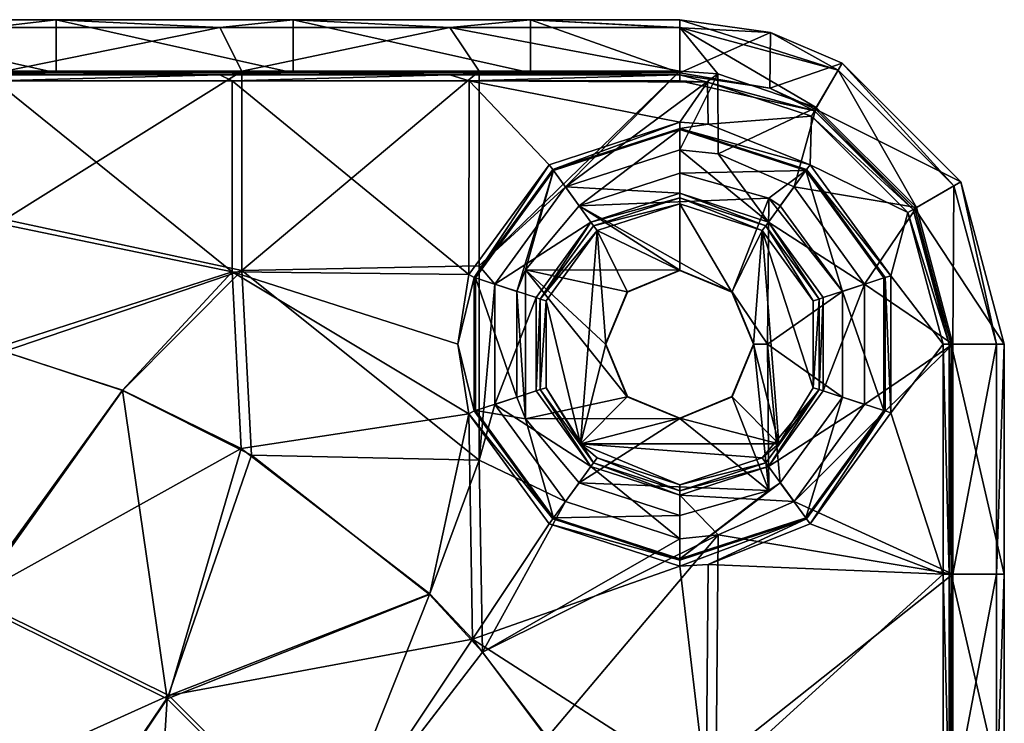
# Model space of a CAD drawing. Extents: x -85 to 85, y -85 to 85.
# Tile 14 of 14: x 52 to 85, y 61 to 85. Entities that reach past the tile are written whole.
import ezdxf

# ---------------------------------------------------------------- set-up
doc = ezdxf.new("R2010")
doc.units = 0
doc.header["$LTSCALE"] = 159.143519
for name, color, linetype in [('1', 7, 'CONTINUOUS'), ('103', 7, 'CONTINUOUS'), ('104', 7, 'CONTINUOUS'), ('109', 7, 'CONTINUOUS'), ('111', 7, 'CONTINUOUS'), ('112', 7, 'CONTINUOUS'), ('117', 7, 'CONTINUOUS'), ('119', 7, 'CONTINUOUS'), ('120', 7, 'CONTINUOUS'), ('121', 7, 'CONTINUOUS'), ('127', 7, 'CONTINUOUS'), ('128', 7, 'CONTINUOUS'), ('129', 7, 'CONTINUOUS'), ('13', 7, 'CONTINUOUS'), ('15', 7, 'CONTINUOUS'), ('2', 7, 'CONTINUOUS'), ('3', 7, 'CONTINUOUS'), ('49', 7, 'CONTINUOUS'), ('5', 7, 'CONTINUOUS'), ('50', 7, 'CONTINUOUS'), ('58', 7, 'CONTINUOUS'), ('61', 7, 'CONTINUOUS'), ('64', 7, 'CONTINUOUS'), ('67', 7, 'CONTINUOUS'), ('75', 7, 'CONTINUOUS'), ('76', 7, 'CONTINUOUS'), ('85', 7, 'CONTINUOUS'), ('86', 7, 'CONTINUOUS'), ('93', 7, 'CONTINUOUS'), ('94', 7, 'CONTINUOUS'), ('97', 7, 'CONTINUOUS'), ('98', 7, 'CONTINUOUS')]:
    doc.layers.add(name, color=color, linetype=linetype)

msp = doc.modelspace()

# ---------------------------------------------------------------- linework, layer by layer
at = {"layer": '1', "color": 7, "linetype": 'CONTINUOUS'}
for points in [[(52.873, 85), (52.873, 83.2), (44.839, 85), (52.873, 85)], [(44.839, 85), (52.873, 83.2), (44.839, 83.2), (44.839, 85)], [(60.907, 85), (60.907, 83.2), (52.873, 85), (60.907, 85)], [(52.873, 85), (60.907, 83.2), (52.873, 83.2), (52.873, 85)], [(68.94, 85), (68.94, 83.2), (60.907, 85), (68.94, 85)], [(60.907, 85), (68.94, 83.2), (60.907, 83.2), (60.907, 85)], [(74, 85), (77.074, 84.562), (68.94, 85), (74, 85)], [(68.94, 85), (77.074, 84.562), (74, 83.2), (68.94, 85)], [(68.94, 83.2), (68.94, 85), (74, 83.2), (68.94, 83.2)], [(77.074, 84.562), (77.055, 82.678), (74, 83.2), (77.074, 84.562)], [(77.074, 84.562), (79.501, 83.526), (77.055, 82.678), (77.074, 84.562)], [(77.055, 82.678), (79.501, 83.526), (78.601, 81.967), (77.055, 82.678)], [(79.501, 83.526), (83.526, 79.501), (78.601, 81.967), (79.501, 83.526)], [(78.601, 81.967), (83.526, 79.501), (81.967, 78.601), (78.601, 81.967)], [(70.59, 78.692), (74, 79.8), (77.022, 78.951), (70.59, 78.692)], [(83.526, 79.501), (85, 74), (81.967, 78.601), (83.526, 79.501)], [(75.779, 75.781), (70.59, 78.692), (77.022, 78.951), (75.779, 75.781)], [(76.974, 74), (75.779, 75.781), (77.022, 78.951), (76.974, 74)], [(76.974, 74), (77.022, 78.951), (79.516, 75.792), (76.974, 74)], [(77.022, 78.951), (77.41, 78.692), (79.516, 75.792), (77.022, 78.951)], [(70.59, 78.692), (74, 76.517), (68.778, 76.524), (70.59, 78.692)], [(75.779, 75.781), (74, 76.517), (70.59, 78.692), (75.779, 75.781)], [(81.967, 78.601), (85, 74), (83.2, 74), (81.967, 78.601)], [(68.778, 76.524), (68.778, 71.476), (68.484, 75.792), (68.778, 76.524)], [(71.483, 74), (72.221, 72.219), (68.778, 76.524), (71.483, 74)], [(68.778, 76.524), (72.221, 72.219), (68.778, 71.476), (68.778, 76.524)], [(72.221, 75.781), (71.483, 74), (68.778, 76.524), (72.221, 75.781)], [(74, 76.517), (72.221, 75.781), (68.778, 76.524), (74, 76.517)], [(68.778, 71.476), (68.484, 72.208), (68.484, 75.792), (68.778, 71.476)], [(76.517, 74), (75.779, 75.781), (76.974, 74), (76.517, 74)], [(79.516, 72.208), (76.974, 74), (79.516, 75.792), (79.516, 72.208)], [(75.779, 72.219), (76.517, 74), (77.022, 69.049), (75.779, 72.219)], [(77.022, 69.049), (76.517, 74), (76.974, 74), (77.022, 69.049)], [(77.022, 69.049), (76.974, 74), (77.41, 69.308), (77.022, 69.049)], [(77.41, 69.308), (76.974, 74), (79.516, 72.208), (77.41, 69.308)], [(85, 74), (85, 66.211), (83.2, 74), (85, 74)], [(83.2, 74), (85, 66.211), (83.2, 66.211), (83.2, 74)], [(72.221, 72.219), (74, 71.483), (68.778, 71.476), (72.221, 72.219)], [(74, 71.483), (75.779, 72.219), (77.022, 69.049), (74, 71.483)], [(68.778, 71.476), (74, 71.483), (70.59, 69.308), (68.778, 71.476)], [(70.59, 69.308), (74, 71.483), (77.022, 69.049), (70.59, 69.308)], [(74, 68.2), (70.59, 69.308), (77.022, 69.049), (74, 68.2)], [(85, 66.211), (85, 58.421), (83.2, 66.211), (85, 66.211)], [(83.2, 66.211), (85, 58.421), (83.2, 58.421), (83.2, 66.211)]]:
    msp.add_3dface(points, dxfattribs=at)
at = {"layer": '103', "color": 7, "linetype": 'CONTINUOUS'}
for points in [[(85, 66.211), (85, 74), (84.733, 66.211, 5.102), (85, 66.211)], [(84.733, 66.211, 5.102), (85, 74), (84.733, 74, 5.102), (84.733, 66.211, 5.102)], [(85, 58.421), (85, 66.211), (84.733, 58.421, 5.102), (85, 58.421)], [(84.733, 58.421, 5.102), (85, 66.211), (84.733, 66.211, 5.102), (84.733, 58.421, 5.102)]]:
    msp.add_3dface(points, dxfattribs=at)
at = {"layer": '104', "color": 7, "linetype": 'CONTINUOUS'}
for points in [[(52.873, 85), (44.839, 85), (50.632, 84.733, 5.102), (52.873, 85)], [(58.421, 84.733, 5.102), (52.873, 85), (50.632, 84.733, 5.102), (58.421, 84.733, 5.102)], [(60.907, 85), (52.873, 85), (58.421, 84.733, 5.102), (60.907, 85)], [(66.211, 84.733, 5.102), (60.907, 85), (58.421, 84.733, 5.102), (66.211, 84.733, 5.102)], [(68.94, 85), (60.907, 85), (66.211, 84.733, 5.102), (68.94, 85)], [(74, 84.733, 5.102), (68.94, 85), (66.211, 84.733, 5.102), (74, 84.733, 5.102)], [(74, 85), (68.94, 85), (74, 84.733, 5.102), (74, 85)]]:
    msp.add_3dface(points, dxfattribs=at)
at = {"layer": '109', "color": 7, "linetype": 'CONTINUOUS'}
for points in [[(77.074, 84.562), (74, 85), (79.366, 83.295, 5.102), (77.074, 84.562)], [(74, 85), (74, 84.733, 5.102), (79.366, 83.295, 5.102), (74, 85)], [(79.501, 83.526), (77.074, 84.562), (79.366, 83.295, 5.102), (79.501, 83.526)], [(83.295, 79.366, 5.102), (79.501, 83.526), (79.366, 83.295, 5.102), (83.295, 79.366, 5.102)], [(83.526, 79.501), (79.501, 83.526), (83.295, 79.366, 5.102), (83.526, 79.501)], [(84.733, 74, 5.102), (83.526, 79.501), (83.295, 79.366, 5.102), (84.733, 74, 5.102)], [(85, 74), (83.526, 79.501), (84.733, 74, 5.102), (85, 74)]]:
    msp.add_3dface(points, dxfattribs=at)
at = {"layer": '111', "color": 7, "linetype": 'CONTINUOUS'}
for points in [[(83.2, 74), (83.2, 66.211), (83.132, 74, 3.9), (83.2, 74)], [(83.132, 74, 3.9), (83.2, 66.211), (83.132, 66.211, 3.9), (83.132, 74, 3.9)], [(83.2, 66.211), (83.2, 58.421), (83.132, 66.211, 3.9), (83.2, 66.211)], [(83.132, 66.211, 3.9), (83.2, 58.421), (83.132, 58.421, 3.9), (83.132, 66.211, 3.9)]]:
    msp.add_3dface(points, dxfattribs=at)
at = {"layer": '112', "color": 7, "linetype": 'CONTINUOUS'}
for points in [[(44.839, 83.2), (52.873, 83.2), (50.632, 83.132, 3.9), (44.839, 83.2)], [(50.632, 83.132, 3.9), (52.873, 83.2), (58.421, 83.132, 3.9), (50.632, 83.132, 3.9)], [(52.873, 83.2), (60.907, 83.2), (58.421, 83.132, 3.9), (52.873, 83.2)], [(58.421, 83.132, 3.9), (60.907, 83.2), (66.211, 83.132, 3.9), (58.421, 83.132, 3.9)], [(60.907, 83.2), (68.94, 83.2), (66.211, 83.132, 3.9), (60.907, 83.2)], [(68.94, 83.2), (74, 83.2), (66.211, 83.132, 3.9), (68.94, 83.2)], [(74, 83.2), (74, 83.132, 3.9), (66.211, 83.132, 3.9), (74, 83.2)]]:
    msp.add_3dface(points, dxfattribs=at)
at = {"layer": '117', "color": 7, "linetype": 'CONTINUOUS'}
for points in [[(74, 83.2), (77.055, 82.678), (74, 83.132, 3.9), (74, 83.2)], [(74, 83.132, 3.9), (77.055, 82.678), (78.566, 81.908, 3.9), (74, 83.132, 3.9)], [(77.055, 82.678), (78.601, 81.967), (78.566, 81.908, 3.9), (77.055, 82.678)], [(78.601, 81.967), (81.967, 78.601), (78.566, 81.908, 3.9), (78.601, 81.967)], [(78.566, 81.908, 3.9), (81.967, 78.601), (81.908, 78.566, 3.9), (78.566, 81.908, 3.9)], [(81.967, 78.601), (83.2, 74), (81.908, 78.566, 3.9), (81.967, 78.601)], [(83.2, 74), (83.132, 74, 3.9), (81.908, 78.566, 3.9), (83.2, 74)]]:
    msp.add_3dface(points, dxfattribs=at)
at = {"layer": '119', "color": 7, "linetype": 'CONTINUOUS'}
for points in [[(51.132, 83.259, 6.5), (58.421, 84.733, 5.102), (50.632, 84.733, 5.102), (51.132, 83.259, 6.5)], [(51.132, 83.259, 6.5), (59.166, 83.259, 6.5), (58.421, 84.733, 5.102), (51.132, 83.259, 6.5)], [(59.166, 83.259, 6.5), (66.211, 84.733, 5.102), (58.421, 84.733, 5.102), (59.166, 83.259, 6.5)], [(59.166, 83.259, 6.5), (67.2, 83.259, 6.5), (66.211, 84.733, 5.102), (59.166, 83.259, 6.5)], [(67.2, 83.259, 6.5), (74, 83.259, 6.5), (66.211, 84.733, 5.102), (67.2, 83.259, 6.5)], [(74, 83.259, 6.5), (74, 84.733, 5.102), (66.211, 84.733, 5.102), (74, 83.259, 6.5)]]:
    msp.add_3dface(points, dxfattribs=at)
at = {"layer": '120', "color": 7, "linetype": 'CONTINUOUS'}
for points in [[(74, 83.259, 6.5), (75.288, 83.169, 6.5), (74, 84.733, 5.102), (74, 83.259, 6.5)], [(75.288, 83.169, 6.5), (78.63, 82.019, 6.5), (74, 84.733, 5.102), (75.288, 83.169, 6.5)], [(74, 84.733, 5.102), (78.63, 82.019, 6.5), (79.366, 83.295, 5.102), (74, 84.733, 5.102)], [(78.63, 82.019, 6.5), (82.019, 78.63, 6.5), (79.366, 83.295, 5.102), (78.63, 82.019, 6.5)], [(82.019, 78.63, 6.5), (83.295, 79.366, 5.102), (79.366, 83.295, 5.102), (82.019, 78.63, 6.5)], [(82.019, 78.63, 6.5), (83.259, 74, 6.5), (83.295, 79.366, 5.102), (82.019, 78.63, 6.5)], [(83.259, 74, 6.5), (84.733, 74, 5.102), (83.295, 79.366, 5.102), (83.259, 74, 6.5)]]:
    msp.add_3dface(points, dxfattribs=at)
at = {"layer": '121', "color": 7, "linetype": 'CONTINUOUS'}
for points in [[(83.259, 74, 6.5), (83.259, 66.211, 6.5), (84.733, 74, 5.102), (83.259, 74, 6.5)], [(83.259, 66.211, 6.5), (84.733, 66.211, 5.102), (84.733, 74, 5.102), (83.259, 66.211, 6.5)], [(83.259, 66.211, 6.5), (83.259, 58.421, 6.5), (84.733, 66.211, 5.102), (83.259, 66.211, 6.5)], [(83.259, 58.421, 6.5), (84.733, 58.421, 5.102), (84.733, 66.211, 5.102), (83.259, 58.421, 6.5)]]:
    msp.add_3dface(points, dxfattribs=at)
at = {"layer": '127', "color": 7, "linetype": 'CONTINUOUS'}
for points in [[(50.801, 82.928, 4.1), (50.632, 83.132, 3.9), (58.421, 83.132, 3.9), (50.801, 82.928, 4.1)], [(58.835, 82.928, 4.1), (50.801, 82.928, 4.1), (58.421, 83.132, 3.9), (58.835, 82.928, 4.1)], [(58.835, 82.928, 4.1), (58.421, 83.132, 3.9), (66.211, 83.132, 3.9), (58.835, 82.928, 4.1)], [(66.869, 82.928, 4.1), (58.835, 82.928, 4.1), (66.211, 83.132, 3.9), (66.869, 82.928, 4.1)], [(74, 83.132, 3.9), (66.869, 82.928, 4.1), (66.211, 83.132, 3.9), (74, 83.132, 3.9)], [(74, 82.928, 4.1), (66.869, 82.928, 4.1), (74, 83.132, 3.9), (74, 82.928, 4.1)]]:
    msp.add_3dface(points, dxfattribs=at)
at = {"layer": '128', "color": 7, "linetype": 'CONTINUOUS'}
for points in [[(74, 82.928, 4.1), (74, 83.132, 3.9), (78.566, 81.908, 3.9), (74, 82.928, 4.1)], [(74.944, 82.878, 4.1), (74, 82.928, 4.1), (78.566, 81.908, 3.9), (74.944, 82.878, 4.1)], [(78.464, 81.732, 4.1), (74.944, 82.878, 4.1), (78.566, 81.908, 3.9), (78.464, 81.732, 4.1)], [(78.464, 81.732, 4.1), (78.566, 81.908, 3.9), (81.908, 78.566, 3.9), (78.464, 81.732, 4.1)], [(81.732, 78.464, 4.1), (78.464, 81.732, 4.1), (81.908, 78.566, 3.9), (81.732, 78.464, 4.1)], [(83.132, 74, 3.9), (81.732, 78.464, 4.1), (81.908, 78.566, 3.9), (83.132, 74, 3.9)], [(82.928, 74, 4.1), (81.732, 78.464, 4.1), (83.132, 74, 3.9), (82.928, 74, 4.1)]]:
    msp.add_3dface(points, dxfattribs=at)
at = {"layer": '129', "color": 7, "linetype": 'CONTINUOUS'}
for points in [[(82.928, 66.211, 4.1), (82.928, 74, 4.1), (83.132, 66.211, 3.9), (82.928, 66.211, 4.1)], [(82.928, 74, 4.1), (83.132, 74, 3.9), (83.132, 66.211, 3.9), (82.928, 74, 4.1)], [(82.928, 58.421, 4.1), (82.928, 66.211, 4.1), (83.132, 58.421, 3.9), (82.928, 58.421, 4.1)], [(82.928, 66.211, 4.1), (83.132, 66.211, 3.9), (83.132, 58.421, 3.9), (82.928, 66.211, 4.1)]]:
    msp.add_3dface(points, dxfattribs=at)
at = {"layer": '13', "color": 7, "linetype": 'CONTINUOUS'}
for points in [[(50.801, 78.111, 4.1), (50.801, 82.928, 4.1), (58.835, 76.457, 4.1), (50.801, 78.111, 4.1)], [(50.801, 82.928, 4.1), (58.835, 82.928, 4.1), (58.835, 76.457, 4.1), (50.801, 82.928, 4.1)], [(66.869, 82.928, 4.1), (66.859, 76.361, 4.1), (58.835, 82.928, 4.1), (66.869, 82.928, 4.1)], [(58.835, 82.928, 4.1), (66.859, 76.361, 4.1), (58.835, 76.457, 4.1), (58.835, 82.928, 4.1)], [(66.859, 76.361, 4.1), (66.869, 82.928, 4.1), (69.579, 80.085, 4.1), (66.859, 76.361, 4.1)], [(74, 81.522, 4.1), (66.869, 82.928, 4.1), (74.944, 82.878, 4.1), (74, 81.522, 4.1)], [(66.869, 82.928, 4.1), (74, 81.522, 4.1), (69.579, 80.085, 4.1), (66.869, 82.928, 4.1)], [(74.944, 82.878, 4.1), (66.869, 82.928, 4.1), (74, 82.928, 4.1), (74.944, 82.878, 4.1)], [(74.963, 81.46, 4.1), (74, 81.522, 4.1), (74.944, 82.878, 4.1), (74.963, 81.46, 4.1)], [(74.963, 81.46, 4.1), (74.944, 82.878, 4.1), (78.464, 81.732, 4.1), (74.963, 81.46, 4.1)], [(78.421, 80.085, 4.1), (74.963, 81.46, 4.1), (78.464, 81.732, 4.1), (78.421, 80.085, 4.1)], [(81.732, 78.464, 4.1), (78.421, 80.085, 4.1), (78.464, 81.732, 4.1), (81.732, 78.464, 4.1)], [(81.153, 76.324, 4.1), (78.421, 80.085, 4.1), (81.732, 78.464, 4.1), (81.153, 76.324, 4.1)], [(82.928, 74, 4.1), (81.153, 76.324, 4.1), (81.732, 78.464, 4.1), (82.928, 74, 4.1)], [(50.77, 73.86, 4.1), (50.801, 78.111, 4.1), (58.835, 76.457, 4.1), (50.77, 73.86, 4.1)], [(50.77, 73.86, 4.1), (58.835, 76.457, 4.1), (55.123, 72.449, 4.1), (50.77, 73.86, 4.1)], [(58.835, 76.457, 4.1), (59.142, 70.471, 4.1), (55.123, 72.449, 4.1), (58.835, 76.457, 4.1)], [(66.478, 74, 4.1), (66.859, 71.639, 4.1), (58.835, 76.457, 4.1), (66.478, 74, 4.1)], [(58.835, 76.457, 4.1), (66.859, 71.639, 4.1), (59.142, 70.471, 4.1), (58.835, 76.457, 4.1)], [(66.859, 76.361, 4.1), (66.478, 74, 4.1), (58.835, 76.457, 4.1), (66.859, 76.361, 4.1)], [(81.153, 71.676, 4.1), (81.153, 76.324, 4.1), (82.928, 74, 4.1), (81.153, 71.676, 4.1)], [(82.928, 66.211, 4.1), (81.153, 71.676, 4.1), (82.928, 74, 4.1), (82.928, 66.211, 4.1)], [(66.859, 71.639, 4.1), (65.538, 65.538, 4.1), (59.142, 70.471, 4.1), (66.859, 71.639, 4.1)], [(66.859, 71.639, 4.1), (66.976, 64.002, 4.1), (65.538, 65.538, 4.1), (66.859, 71.639, 4.1)], [(66.859, 71.639, 4.1), (69.579, 67.915, 4.1), (66.976, 64.002, 4.1), (66.859, 71.639, 4.1)], [(78.421, 67.915, 4.1), (81.153, 71.676, 4.1), (82.928, 66.211, 4.1), (78.421, 67.915, 4.1)], [(69.579, 67.915, 4.1), (74, 66.478, 4.1), (66.976, 64.002, 4.1), (69.579, 67.915, 4.1)], [(74.963, 66.54, 4.1), (78.421, 67.915, 4.1), (82.928, 66.211, 4.1), (74.963, 66.54, 4.1)], [(74, 66.478, 4.1), (74.903, 58.916, 4.1), (66.976, 64.002, 4.1), (74, 66.478, 4.1)], [(74.963, 66.54, 4.1), (74.903, 58.916, 4.1), (74, 66.478, 4.1), (74.963, 66.54, 4.1)], [(74.903, 58.916, 4.1), (74.963, 66.54, 4.1), (82.928, 66.211, 4.1), (74.903, 58.916, 4.1)], [(82.928, 58.421, 4.1), (74.903, 58.916, 4.1), (82.928, 66.211, 4.1), (82.928, 58.421, 4.1)], [(66.976, 64.002, 4.1), (74.903, 58.916, 4.1), (69.516, 60.675, 4.1), (66.976, 64.002, 4.1)]]:
    msp.add_3dface(points, dxfattribs=at)
at = {"layer": '15', "color": 7, "linetype": 'CONTINUOUS'}
for points in [[(50.77, 73.86, 4.1), (55.123, 72.449, 4.1), (50.01, 65.394, 5.027), (50.77, 73.86, 4.1)], [(55.123, 72.449, 4.1), (59.142, 70.471, 4.1), (50.01, 65.394, 5.027), (55.123, 72.449, 4.1)], [(50.01, 65.394, 5.027), (59.142, 70.471, 4.1), (56.69, 62.103, 5.027), (50.01, 65.394, 5.027)], [(59.142, 70.471, 4.1), (65.538, 65.538, 4.1), (56.69, 62.103, 5.027), (59.142, 70.471, 4.1)], [(50.01, 65.394, 5.027), (56.69, 62.103, 5.027), (48.218, 58.282, 8.165), (50.01, 65.394, 5.027)], [(65.538, 65.538, 4.1), (66.976, 64.002, 4.1), (56.69, 62.103, 5.027), (65.538, 65.538, 4.1)], [(56.69, 62.103, 5.027), (66.976, 64.002, 4.1), (62.103, 56.69, 5.027), (56.69, 62.103, 5.027)], [(66.976, 64.002, 4.1), (69.516, 60.675, 4.1), (62.103, 56.69, 5.027), (66.976, 64.002, 4.1)], [(48.218, 58.282, 8.165), (56.69, 62.103, 5.027), (52.586, 56.036, 8.165), (48.218, 58.282, 8.165)], [(56.69, 62.103, 5.027), (62.103, 56.69, 5.027), (52.586, 56.036, 8.165), (56.69, 62.103, 5.027)]]:
    msp.add_3dface(points, dxfattribs=at)
at = {"layer": '2', "color": 7, "linetype": 'CONTINUOUS'}
for points in [[(59.166, 76.501, 6.5), (59.166, 83.259, 6.5), (51.132, 78.234, 6.5), (59.166, 76.501, 6.5)], [(51.132, 78.234, 6.5), (59.166, 83.259, 6.5), (51.132, 83.259, 6.5), (51.132, 78.234, 6.5)], [(67.2, 76.664, 6.5), (67.2, 83.259, 6.5), (59.166, 76.501, 6.5), (67.2, 76.664, 6.5)], [(59.166, 76.501, 6.5), (67.2, 83.259, 6.5), (59.166, 83.259, 6.5), (59.166, 76.501, 6.5)], [(67.2, 83.259, 6.5), (67.2, 76.664, 6.5), (74, 83.259, 6.5), (67.2, 83.259, 6.5)], [(74, 83.259, 6.5), (67.2, 76.664, 6.5), (70.126, 79.332, 6.5), (74, 83.259, 6.5)], [(75.288, 83.169, 6.5), (74, 83.259, 6.5), (70.126, 79.332, 6.5), (75.288, 83.169, 6.5)], [(74, 80.591, 6.5), (75.288, 83.169, 6.5), (70.126, 79.332, 6.5), (74, 80.591, 6.5)], [(75.309, 80.459, 6.5), (75.288, 83.169, 6.5), (74, 80.591, 6.5), (75.309, 80.459, 6.5)], [(75.288, 83.169, 6.5), (75.309, 80.459, 6.5), (78.63, 82.019, 6.5), (75.288, 83.169, 6.5)], [(75.309, 80.459, 6.5), (77.874, 79.332, 6.5), (78.63, 82.019, 6.5), (75.309, 80.459, 6.5)], [(78.63, 82.019, 6.5), (77.874, 79.332, 6.5), (82.019, 78.63, 6.5), (78.63, 82.019, 6.5)], [(70.126, 79.332, 6.5), (67.2, 76.664, 6.5), (67.732, 76.036, 6.5), (70.126, 79.332, 6.5)], [(82.019, 78.63, 6.5), (77.874, 79.332, 6.5), (80.268, 76.036, 6.5), (82.019, 78.63, 6.5)], [(83.259, 74, 6.5), (82.019, 78.63, 6.5), (80.268, 76.036, 6.5), (83.259, 74, 6.5)], [(51.112, 73.752, 6.5), (59.166, 76.501, 6.5), (51.132, 78.234, 6.5), (51.112, 73.752, 6.5)], [(55.115, 72.429, 6.5), (59.166, 76.501, 6.5), (51.112, 73.752, 6.5), (55.115, 72.429, 6.5)], [(59.487, 70.243, 6.5), (59.166, 76.501, 6.5), (55.115, 72.429, 6.5), (59.487, 70.243, 6.5)], [(67.2, 70.07, 6.5), (67.2, 76.664, 6.5), (59.166, 76.501, 6.5), (67.2, 70.07, 6.5)], [(59.487, 70.243, 6.5), (67.2, 70.07, 6.5), (59.166, 76.501, 6.5), (59.487, 70.243, 6.5)], [(67.2, 76.664, 6.5), (67.2, 70.07, 6.5), (67.732, 76.036, 6.5), (67.2, 76.664, 6.5)], [(67.732, 76.036, 6.5), (67.2, 70.07, 6.5), (67.732, 71.964, 6.5), (67.732, 76.036, 6.5)], [(80.268, 71.964, 6.5), (83.259, 74, 6.5), (80.268, 76.036, 6.5), (80.268, 71.964, 6.5)], [(83.259, 66.211, 6.5), (83.259, 74, 6.5), (77.874, 68.668, 6.5), (83.259, 66.211, 6.5)], [(77.874, 68.668, 6.5), (83.259, 74, 6.5), (80.268, 71.964, 6.5), (77.874, 68.668, 6.5)], [(67.732, 71.964, 6.5), (67.2, 70.07, 6.5), (70.126, 68.668, 6.5), (67.732, 71.964, 6.5)], [(65.524, 65.524, 6.5), (67.2, 70.07, 6.5), (59.487, 70.243, 6.5), (65.524, 65.524, 6.5)], [(67.318, 63.571, 6.5), (67.2, 70.07, 6.5), (65.524, 65.524, 6.5), (67.318, 63.571, 6.5)], [(67.2, 70.07, 6.5), (67.318, 63.571, 6.5), (70.126, 68.668, 6.5), (67.2, 70.07, 6.5)], [(70.126, 68.668, 6.5), (67.318, 63.571, 6.5), (74, 67.409, 6.5), (70.126, 68.668, 6.5)], [(75.309, 67.541, 6.5), (83.259, 66.211, 6.5), (77.874, 68.668, 6.5), (75.309, 67.541, 6.5)], [(67.318, 63.571, 6.5), (69.499, 60.663, 6.5), (75.309, 67.541, 6.5), (67.318, 63.571, 6.5)], [(74, 67.409, 6.5), (67.318, 63.571, 6.5), (75.309, 67.541, 6.5), (74, 67.409, 6.5)], [(75.309, 67.541, 6.5), (69.499, 60.663, 6.5), (75.234, 59.833, 6.5), (75.309, 67.541, 6.5)], [(75.309, 67.541, 6.5), (75.234, 59.833, 6.5), (83.259, 66.211, 6.5), (75.309, 67.541, 6.5)], [(83.259, 66.211, 6.5), (75.234, 59.833, 6.5), (83.259, 58.421, 6.5), (83.259, 66.211, 6.5)]]:
    msp.add_3dface(points, dxfattribs=at)
at = {"layer": '3', "color": 7, "linetype": 'CONTINUOUS'}
for points in [[(74, 76.5, 2), (74, 78.762, 2), (71.201, 77.852, 2), (74, 76.5, 2)], [(74, 76.5, 2), (75.767, 75.768, 2), (74, 78.762, 2), (74, 76.5, 2)], [(74, 78.762, 2), (75.767, 75.768, 2), (76.799, 77.852, 2), (74, 78.762, 2)], [(69.472, 75.472, 2), (70.639, 70.627, 2), (71.201, 77.852, 2), (69.472, 75.472, 2)], [(70.639, 70.627, 2), (71.5, 74, 2), (71.201, 77.852, 2), (70.639, 70.627, 2)], [(72.233, 75.768, 2), (74, 76.5, 2), (71.201, 77.852, 2), (72.233, 75.768, 2)], [(71.5, 74, 2), (72.233, 75.768, 2), (71.201, 77.852, 2), (71.5, 74, 2)], [(75.767, 75.768, 2), (76.5, 74, 2), (76.799, 77.852, 2), (75.767, 75.768, 2)], [(76.799, 77.852, 2), (76.5, 74, 2), (77.361, 70.627, 2), (76.799, 77.852, 2)], [(78.528, 75.472, 2), (76.799, 77.852, 2), (78.528, 72.528, 2), (78.528, 75.472, 2)], [(78.528, 72.528, 2), (76.799, 77.852, 2), (77.361, 70.627, 2), (78.528, 72.528, 2)], [(69.472, 72.528, 2), (70.639, 70.627, 2), (69.472, 75.472, 2), (69.472, 72.528, 2)], [(72.233, 72.232, 2), (71.5, 74, 2), (70.639, 70.627, 2), (72.233, 72.232, 2)], [(76.5, 74, 2), (75.767, 72.232, 2), (77.361, 70.627, 2), (76.5, 74, 2)], [(74, 71.5, 2), (72.233, 72.232, 2), (70.639, 70.627, 2), (74, 71.5, 2)], [(75.767, 72.232, 2), (74, 71.5, 2), (77.361, 70.627, 2), (75.767, 72.232, 2)], [(77.361, 70.627, 2), (74, 71.5, 2), (70.639, 70.627, 2), (77.361, 70.627, 2)], [(77.361, 70.627, 2), (70.639, 70.627, 2), (76.799, 70.148, 2), (77.361, 70.627, 2)], [(76.799, 70.148, 2), (70.639, 70.627, 2), (74, 69.238, 2), (76.799, 70.148, 2)], [(74, 69.238, 2), (70.639, 70.627, 2), (71.201, 70.148, 2), (74, 69.238, 2)]]:
    msp.add_3dface(points, dxfattribs=at)
at = {"layer": '49', "color": 7, "linetype": 'CONTINUOUS'}
for points in [[(72.221, 75.781), (74, 76.517), (72.233, 75.768, 2), (72.221, 75.781)], [(74, 76.517), (74, 76.5, 2), (72.233, 75.768, 2), (74, 76.517)], [(74, 76.517), (75.779, 75.781), (74, 76.5, 2), (74, 76.517)], [(75.779, 75.781), (75.767, 75.768, 2), (74, 76.5, 2), (75.779, 75.781)], [(71.483, 74), (72.221, 75.781), (71.5, 74, 2), (71.483, 74)], [(72.221, 75.781), (72.233, 75.768, 2), (71.5, 74, 2), (72.221, 75.781)], [(75.779, 75.781), (76.517, 74), (75.767, 75.768, 2), (75.779, 75.781)], [(76.517, 74), (76.5, 74, 2), (75.767, 75.768, 2), (76.517, 74)]]:
    msp.add_3dface(points, dxfattribs=at)
at = {"layer": '5', "color": 7, "linetype": 'CONTINUOUS'}
for points in [[(55.115, 72.429, 6.5), (51.112, 73.752, 6.5), (50.017, 65.26, 7.549), (55.115, 72.429, 6.5)], [(56.635, 61.987, 7.549), (55.115, 72.429, 6.5), (50.017, 65.26, 7.549), (56.635, 61.987, 7.549)], [(59.487, 70.243, 6.5), (55.115, 72.429, 6.5), (56.635, 61.987, 7.549), (59.487, 70.243, 6.5)], [(65.524, 65.524, 6.5), (59.487, 70.243, 6.5), (56.635, 61.987, 7.549), (65.524, 65.524, 6.5)], [(61.987, 56.635, 7.549), (65.524, 65.524, 6.5), (56.635, 61.987, 7.549), (61.987, 56.635, 7.549)], [(67.318, 63.571, 6.5), (65.524, 65.524, 6.5), (61.987, 56.635, 7.549), (67.318, 63.571, 6.5)], [(52.653, 56.051, 11.025), (50.017, 65.26, 7.549), (48.322, 58.301, 11.025), (52.653, 56.051, 11.025)], [(56.635, 61.987, 7.549), (50.017, 65.26, 7.549), (52.653, 56.051, 11.025), (56.635, 61.987, 7.549)], [(69.499, 60.663, 6.5), (67.318, 63.571, 6.5), (61.987, 56.635, 7.549), (69.499, 60.663, 6.5)], [(56.051, 52.653, 11.025), (56.635, 61.987, 7.549), (52.653, 56.051, 11.025), (56.051, 52.653, 11.025)], [(61.987, 56.635, 7.549), (56.635, 61.987, 7.549), (56.051, 52.653, 11.025), (61.987, 56.635, 7.549)]]:
    msp.add_3dface(points, dxfattribs=at)
at = {"layer": '50', "color": 7, "linetype": 'CONTINUOUS'}
for points in [[(72.221, 72.219), (71.483, 74), (72.233, 72.232, 2), (72.221, 72.219)], [(71.483, 74), (71.5, 74, 2), (72.233, 72.232, 2), (71.483, 74)], [(76.5, 74, 2), (75.779, 72.219), (75.767, 72.232, 2), (76.5, 74, 2)], [(76.517, 74), (75.779, 72.219), (76.5, 74, 2), (76.517, 74)], [(72.221, 72.219), (72.233, 72.232, 2), (74, 71.5, 2), (72.221, 72.219)], [(74, 71.483), (72.221, 72.219), (74, 71.5, 2), (74, 71.483)], [(75.779, 72.219), (74, 71.483), (75.767, 72.232, 2), (75.779, 72.219)], [(74, 71.483), (74, 71.5, 2), (75.767, 72.232, 2), (74, 71.483)]]:
    msp.add_3dface(points, dxfattribs=at)
at = {"layer": '58', "color": 7, "linetype": 'CONTINUOUS'}
for points in [[(74, 78.965, 2.193), (74, 79.117, 5.102), (70.992, 78.14, 5.102), (74, 78.965, 2.193)], [(74, 78.965, 2.193), (70.992, 78.14, 5.102), (71.082, 78.017, 2.193), (74, 78.965, 2.193)], [(70.992, 78.14, 5.102), (69.133, 75.581, 5.102), (69.278, 75.534, 2.193), (70.992, 78.14, 5.102)], [(71.082, 78.017, 2.193), (70.992, 78.14, 5.102), (69.278, 75.534, 2.193), (71.082, 78.017, 2.193)], [(69.133, 75.581, 5.102), (69.133, 72.419, 5.102), (69.278, 75.534, 2.193), (69.133, 75.581, 5.102)], [(69.278, 75.534, 2.193), (69.133, 72.419, 5.102), (69.278, 72.466, 2.193), (69.278, 75.534, 2.193)], [(69.133, 72.419, 5.102), (70.992, 69.86, 5.102), (69.278, 72.466, 2.193), (69.133, 72.419, 5.102)], [(69.278, 72.466, 2.193), (70.992, 69.86, 5.102), (71.082, 69.983, 2.193), (69.278, 72.466, 2.193)], [(70.992, 69.86, 5.102), (74, 68.883, 5.102), (71.082, 69.983, 2.193), (70.992, 69.86, 5.102)], [(74, 68.883, 5.102), (74, 69.035, 2.193), (71.082, 69.983, 2.193), (74, 68.883, 5.102)]]:
    msp.add_3dface(points, dxfattribs=at)
at = {"layer": '61', "color": 7, "linetype": 'CONTINUOUS'}
for points in [[(77.008, 78.14, 5.102), (74, 79.117, 5.102), (76.918, 78.017, 2.193), (77.008, 78.14, 5.102)], [(76.918, 78.017, 2.193), (74, 79.117, 5.102), (74, 78.965, 2.193), (76.918, 78.017, 2.193)], [(78.722, 75.534, 2.193), (77.008, 78.14, 5.102), (76.918, 78.017, 2.193), (78.722, 75.534, 2.193)], [(78.867, 75.581, 5.102), (77.008, 78.14, 5.102), (78.722, 75.534, 2.193), (78.867, 75.581, 5.102)], [(78.867, 72.419, 5.102), (78.867, 75.581, 5.102), (78.722, 72.466, 2.193), (78.867, 72.419, 5.102)], [(78.722, 72.466, 2.193), (78.867, 75.581, 5.102), (78.722, 75.534, 2.193), (78.722, 72.466, 2.193)], [(76.918, 69.983, 2.193), (77.008, 69.86, 5.102), (78.722, 72.466, 2.193), (76.918, 69.983, 2.193)], [(77.008, 69.86, 5.102), (78.867, 72.419, 5.102), (78.722, 72.466, 2.193), (77.008, 69.86, 5.102)], [(74, 69.035, 2.193), (77.008, 69.86, 5.102), (76.918, 69.983, 2.193), (74, 69.035, 2.193)], [(74, 68.883, 5.102), (77.008, 69.86, 5.102), (74, 69.035, 2.193), (74, 68.883, 5.102)]]:
    msp.add_3dface(points, dxfattribs=at)
at = {"layer": '64', "color": 7, "linetype": 'CONTINUOUS'}
for points in [[(78.301, 79.92, 3.9), (74, 81.275, 1.45), (74, 81.318, 3.9), (78.301, 79.92, 3.9)], [(78.276, 79.886, 1.45), (74, 81.275, 1.45), (78.301, 79.92, 3.9), (78.276, 79.886, 1.45)], [(80.96, 76.261, 3.9), (78.276, 79.886, 1.45), (78.301, 79.92, 3.9), (80.96, 76.261, 3.9)], [(80.919, 76.248, 1.45), (78.276, 79.886, 1.45), (80.96, 76.261, 3.9), (80.919, 76.248, 1.45)], [(80.96, 71.739, 3.9), (80.919, 76.248, 1.45), (80.96, 76.261, 3.9), (80.96, 71.739, 3.9)], [(80.919, 71.752, 1.45), (80.919, 76.248, 1.45), (80.96, 71.739, 3.9), (80.919, 71.752, 1.45)], [(78.276, 68.114, 1.45), (80.919, 71.752, 1.45), (78.301, 68.08, 3.9), (78.276, 68.114, 1.45)], [(78.301, 68.08, 3.9), (80.919, 71.752, 1.45), (80.96, 71.739, 3.9), (78.301, 68.08, 3.9)], [(74, 66.725, 1.45), (78.276, 68.114, 1.45), (74, 66.682, 3.9), (74, 66.725, 1.45)], [(74, 66.682, 3.9), (78.276, 68.114, 1.45), (78.301, 68.08, 3.9), (74, 66.682, 3.9)]]:
    msp.add_3dface(points, dxfattribs=at)
at = {"layer": '67', "color": 7, "linetype": 'CONTINUOUS'}
for points in [[(74, 81.318, 3.9), (69.724, 79.886, 1.45), (69.699, 79.92, 3.9), (74, 81.318, 3.9)], [(74, 81.318, 3.9), (74, 81.275, 1.45), (69.724, 79.886, 1.45), (74, 81.318, 3.9)], [(69.699, 79.92, 3.9), (67.081, 76.248, 1.45), (67.04, 76.261, 3.9), (69.699, 79.92, 3.9)], [(69.724, 79.886, 1.45), (67.081, 76.248, 1.45), (69.699, 79.92, 3.9), (69.724, 79.886, 1.45)], [(67.081, 76.248, 1.45), (67.081, 71.752, 1.45), (67.04, 76.261, 3.9), (67.081, 76.248, 1.45)], [(67.04, 76.261, 3.9), (67.081, 71.752, 1.45), (67.04, 71.739, 3.9), (67.04, 76.261, 3.9)], [(67.081, 71.752, 1.45), (69.724, 68.114, 1.45), (67.04, 71.739, 3.9), (67.081, 71.752, 1.45)], [(67.04, 71.739, 3.9), (69.724, 68.114, 1.45), (69.699, 68.08, 3.9), (67.04, 71.739, 3.9)], [(69.724, 68.114, 1.45), (74, 66.725, 1.45), (69.699, 68.08, 3.9), (69.724, 68.114, 1.45)], [(74, 66.725, 1.45), (74, 66.682, 3.9), (69.699, 68.08, 3.9), (74, 66.725, 1.45)]]:
    msp.add_3dface(points, dxfattribs=at)
at = {"layer": '75', "color": 7, "linetype": 'CONTINUOUS'}
for points in [[(75.309, 80.459, 6.5), (74, 80.591, 6.5), (77.008, 78.14, 5.102), (75.309, 80.459, 6.5)], [(74, 80.591, 6.5), (74, 79.117, 5.102), (77.008, 78.14, 5.102), (74, 80.591, 6.5)], [(77.874, 79.332, 6.5), (75.309, 80.459, 6.5), (77.008, 78.14, 5.102), (77.874, 79.332, 6.5)], [(80.268, 76.036, 6.5), (77.874, 79.332, 6.5), (77.008, 78.14, 5.102), (80.268, 76.036, 6.5)], [(80.268, 76.036, 6.5), (77.008, 78.14, 5.102), (78.867, 75.581, 5.102), (80.268, 76.036, 6.5)], [(80.268, 71.964, 6.5), (80.268, 76.036, 6.5), (78.867, 72.419, 5.102), (80.268, 71.964, 6.5)], [(80.268, 76.036, 6.5), (78.867, 75.581, 5.102), (78.867, 72.419, 5.102), (80.268, 76.036, 6.5)], [(80.268, 71.964, 6.5), (78.867, 72.419, 5.102), (77.008, 69.86, 5.102), (80.268, 71.964, 6.5)], [(77.874, 68.668, 6.5), (80.268, 71.964, 6.5), (77.008, 69.86, 5.102), (77.874, 68.668, 6.5)], [(77.874, 68.668, 6.5), (77.008, 69.86, 5.102), (74, 68.883, 5.102), (77.874, 68.668, 6.5)], [(74, 67.409, 6.5), (75.309, 67.541, 6.5), (74, 68.883, 5.102), (74, 67.409, 6.5)], [(75.309, 67.541, 6.5), (77.874, 68.668, 6.5), (74, 68.883, 5.102), (75.309, 67.541, 6.5)]]:
    msp.add_3dface(points, dxfattribs=at)
at = {"layer": '76', "color": 7, "linetype": 'CONTINUOUS'}
for points in [[(74, 80.591, 6.5), (70.126, 79.332, 6.5), (74, 79.117, 5.102), (74, 80.591, 6.5)], [(70.126, 79.332, 6.5), (67.732, 76.036, 6.5), (70.992, 78.14, 5.102), (70.126, 79.332, 6.5)], [(74, 79.117, 5.102), (70.126, 79.332, 6.5), (70.992, 78.14, 5.102), (74, 79.117, 5.102)], [(67.732, 76.036, 6.5), (69.133, 75.581, 5.102), (70.992, 78.14, 5.102), (67.732, 76.036, 6.5)], [(67.732, 76.036, 6.5), (67.732, 71.964, 6.5), (69.133, 75.581, 5.102), (67.732, 76.036, 6.5)], [(67.732, 71.964, 6.5), (69.133, 72.419, 5.102), (69.133, 75.581, 5.102), (67.732, 71.964, 6.5)], [(67.732, 71.964, 6.5), (70.992, 69.86, 5.102), (69.133, 72.419, 5.102), (67.732, 71.964, 6.5)], [(67.732, 71.964, 6.5), (70.126, 68.668, 6.5), (70.992, 69.86, 5.102), (67.732, 71.964, 6.5)], [(70.126, 68.668, 6.5), (74, 67.409, 6.5), (70.992, 69.86, 5.102), (70.126, 68.668, 6.5)], [(74, 67.409, 6.5), (74, 68.883, 5.102), (70.992, 69.86, 5.102), (74, 67.409, 6.5)]]:
    msp.add_3dface(points, dxfattribs=at)
at = {"layer": '85', "color": 7, "linetype": 'CONTINUOUS'}
for points in [[(74, 81.275, 1.45), (70.59, 78.692), (69.724, 79.886, 1.45), (74, 81.275, 1.45)], [(74, 79.8), (70.59, 78.692), (74, 81.275, 1.45), (74, 79.8)], [(68.484, 75.792), (67.081, 76.248, 1.45), (69.724, 79.886, 1.45), (68.484, 75.792)], [(68.778, 76.524), (68.484, 75.792), (69.724, 79.886, 1.45), (68.778, 76.524)], [(70.59, 78.692), (68.778, 76.524), (69.724, 79.886, 1.45), (70.59, 78.692)], [(68.484, 75.792), (68.484, 72.208), (67.081, 76.248, 1.45), (68.484, 75.792)], [(68.484, 72.208), (67.081, 71.752, 1.45), (67.081, 76.248, 1.45), (68.484, 72.208)], [(68.484, 72.208), (68.778, 71.476), (67.081, 71.752, 1.45), (68.484, 72.208)], [(68.778, 71.476), (69.724, 68.114, 1.45), (67.081, 71.752, 1.45), (68.778, 71.476)], [(68.778, 71.476), (70.59, 69.308), (69.724, 68.114, 1.45), (68.778, 71.476)], [(70.59, 69.308), (74, 68.2), (69.724, 68.114, 1.45), (70.59, 69.308)], [(74, 68.2), (74, 66.725, 1.45), (69.724, 68.114, 1.45), (74, 68.2)]]:
    msp.add_3dface(points, dxfattribs=at)
at = {"layer": '86', "color": 7, "linetype": 'CONTINUOUS'}
for points in [[(74, 79.8), (74, 81.275, 1.45), (78.276, 79.886, 1.45), (74, 79.8)], [(77.022, 78.951), (74, 79.8), (78.276, 79.886, 1.45), (77.022, 78.951)], [(77.41, 78.692), (77.022, 78.951), (78.276, 79.886, 1.45), (77.41, 78.692)], [(79.516, 75.792), (77.41, 78.692), (78.276, 79.886, 1.45), (79.516, 75.792)], [(79.516, 75.792), (78.276, 79.886, 1.45), (80.919, 76.248, 1.45), (79.516, 75.792)], [(79.516, 75.792), (80.919, 76.248, 1.45), (80.919, 71.752, 1.45), (79.516, 75.792)], [(79.516, 72.208), (79.516, 75.792), (80.919, 71.752, 1.45), (79.516, 72.208)], [(77.41, 69.308), (79.516, 72.208), (78.276, 68.114, 1.45), (77.41, 69.308)], [(79.516, 72.208), (80.919, 71.752, 1.45), (78.276, 68.114, 1.45), (79.516, 72.208)], [(77.022, 69.049), (77.41, 69.308), (74, 66.725, 1.45), (77.022, 69.049)], [(77.41, 69.308), (78.276, 68.114, 1.45), (74, 66.725, 1.45), (77.41, 69.308)], [(74, 68.2), (77.022, 69.049), (74, 66.725, 1.45), (74, 68.2)]]:
    msp.add_3dface(points, dxfattribs=at)
at = {"layer": '93', "color": 7, "linetype": 'CONTINUOUS'}
for points in [[(69.579, 80.085, 4.1), (74, 81.522, 4.1), (69.699, 79.92, 3.9), (69.579, 80.085, 4.1)], [(74, 81.522, 4.1), (74, 81.318, 3.9), (69.699, 79.92, 3.9), (74, 81.522, 4.1)], [(66.859, 76.361, 4.1), (69.579, 80.085, 4.1), (67.04, 76.261, 3.9), (66.859, 76.361, 4.1)], [(69.579, 80.085, 4.1), (69.699, 79.92, 3.9), (67.04, 76.261, 3.9), (69.579, 80.085, 4.1)], [(66.478, 74, 4.1), (66.859, 76.361, 4.1), (67.04, 76.261, 3.9), (66.478, 74, 4.1)], [(66.478, 74, 4.1), (67.04, 76.261, 3.9), (67.04, 71.739, 3.9), (66.478, 74, 4.1)], [(66.859, 71.639, 4.1), (66.478, 74, 4.1), (67.04, 71.739, 3.9), (66.859, 71.639, 4.1)], [(66.859, 71.639, 4.1), (67.04, 71.739, 3.9), (69.699, 68.08, 3.9), (66.859, 71.639, 4.1)], [(69.579, 67.915, 4.1), (66.859, 71.639, 4.1), (69.699, 68.08, 3.9), (69.579, 67.915, 4.1)], [(74, 66.682, 3.9), (69.579, 67.915, 4.1), (69.699, 68.08, 3.9), (74, 66.682, 3.9)], [(74, 66.478, 4.1), (69.579, 67.915, 4.1), (74, 66.682, 3.9), (74, 66.478, 4.1)]]:
    msp.add_3dface(points, dxfattribs=at)
at = {"layer": '94', "color": 7, "linetype": 'CONTINUOUS'}
for points in [[(74, 81.522, 4.1), (74.963, 81.46, 4.1), (74, 81.318, 3.9), (74, 81.522, 4.1)], [(74.963, 81.46, 4.1), (78.421, 80.085, 4.1), (74, 81.318, 3.9), (74.963, 81.46, 4.1)], [(78.421, 80.085, 4.1), (78.301, 79.92, 3.9), (74, 81.318, 3.9), (78.421, 80.085, 4.1)], [(78.421, 80.085, 4.1), (81.153, 76.324, 4.1), (78.301, 79.92, 3.9), (78.421, 80.085, 4.1)], [(81.153, 76.324, 4.1), (80.96, 76.261, 3.9), (78.301, 79.92, 3.9), (81.153, 76.324, 4.1)], [(81.153, 76.324, 4.1), (81.153, 71.676, 4.1), (80.96, 76.261, 3.9), (81.153, 76.324, 4.1)], [(81.153, 71.676, 4.1), (80.96, 71.739, 3.9), (80.96, 76.261, 3.9), (81.153, 71.676, 4.1)], [(78.421, 67.915, 4.1), (78.301, 68.08, 3.9), (80.96, 71.739, 3.9), (78.421, 67.915, 4.1)], [(81.153, 71.676, 4.1), (78.421, 67.915, 4.1), (80.96, 71.739, 3.9), (81.153, 71.676, 4.1)], [(74.963, 66.54, 4.1), (74, 66.478, 4.1), (78.301, 68.08, 3.9), (74.963, 66.54, 4.1)], [(74, 66.478, 4.1), (74, 66.682, 3.9), (78.301, 68.08, 3.9), (74, 66.478, 4.1)], [(78.421, 67.915, 4.1), (74.963, 66.54, 4.1), (78.301, 68.08, 3.9), (78.421, 67.915, 4.1)]]:
    msp.add_3dface(points, dxfattribs=at)
at = {"layer": '97', "color": 7, "linetype": 'CONTINUOUS'}
for points in [[(74, 78.762, 2), (74, 78.965, 2.193), (71.082, 78.017, 2.193), (74, 78.762, 2)], [(71.201, 77.852, 2), (74, 78.762, 2), (71.082, 78.017, 2.193), (71.201, 77.852, 2)], [(71.201, 77.852, 2), (71.082, 78.017, 2.193), (69.278, 75.534, 2.193), (71.201, 77.852, 2)], [(69.472, 75.472, 2), (71.201, 77.852, 2), (69.278, 75.534, 2.193), (69.472, 75.472, 2)], [(69.472, 75.472, 2), (69.278, 75.534, 2.193), (69.278, 72.466, 2.193), (69.472, 75.472, 2)], [(69.472, 72.528, 2), (69.472, 75.472, 2), (69.278, 72.466, 2.193), (69.472, 72.528, 2)], [(69.472, 72.528, 2), (69.278, 72.466, 2.193), (71.082, 69.983, 2.193), (69.472, 72.528, 2)], [(70.639, 70.627, 2), (69.472, 72.528, 2), (71.082, 69.983, 2.193), (70.639, 70.627, 2)], [(71.201, 70.148, 2), (70.639, 70.627, 2), (71.082, 69.983, 2.193), (71.201, 70.148, 2)], [(74, 69.035, 2.193), (71.201, 70.148, 2), (71.082, 69.983, 2.193), (74, 69.035, 2.193)], [(74, 69.238, 2), (71.201, 70.148, 2), (74, 69.035, 2.193), (74, 69.238, 2)]]:
    msp.add_3dface(points, dxfattribs=at)
at = {"layer": '98', "color": 7, "linetype": 'CONTINUOUS'}
for points in [[(74, 78.762, 2), (76.799, 77.852, 2), (74, 78.965, 2.193), (74, 78.762, 2)], [(76.799, 77.852, 2), (76.918, 78.017, 2.193), (74, 78.965, 2.193), (76.799, 77.852, 2)], [(76.799, 77.852, 2), (78.528, 75.472, 2), (76.918, 78.017, 2.193), (76.799, 77.852, 2)], [(78.528, 75.472, 2), (78.722, 75.534, 2.193), (76.918, 78.017, 2.193), (78.528, 75.472, 2)], [(78.528, 75.472, 2), (78.528, 72.528, 2), (78.722, 75.534, 2.193), (78.528, 75.472, 2)], [(78.528, 72.528, 2), (78.722, 72.466, 2.193), (78.722, 75.534, 2.193), (78.528, 72.528, 2)], [(77.361, 70.627, 2), (76.799, 70.148, 2), (78.722, 72.466, 2.193), (77.361, 70.627, 2)], [(76.799, 70.148, 2), (76.918, 69.983, 2.193), (78.722, 72.466, 2.193), (76.799, 70.148, 2)], [(78.528, 72.528, 2), (77.361, 70.627, 2), (78.722, 72.466, 2.193), (78.528, 72.528, 2)], [(76.799, 70.148, 2), (74, 69.238, 2), (76.918, 69.983, 2.193), (76.799, 70.148, 2)], [(74, 69.238, 2), (74, 69.035, 2.193), (76.918, 69.983, 2.193), (74, 69.238, 2)]]:
    msp.add_3dface(points, dxfattribs=at)

doc.saveas('drawing.dxf')
